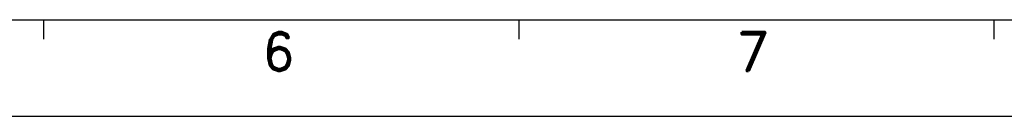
# Model space of a CAD drawing. Extents: x -31 to 1020, y 801 to 1395.
# Tile 6 of 29: x 559 to 712, y 801 to 816. Entities that reach past the tile are written whole.
import ezdxf
from ezdxf.enums import TextEntityAlignment as Align

# ---------------------------------------------------------------- set-up
doc = ezdxf.new("R2010")
doc.units = 0
doc.header["$LTSCALE"] = 23.1
doc.header["$MEASUREMENT"] = 0
doc.layers.get('0').update_dxf_attribs({"linetype": 'CONTINUOUS'})
doc.layers.add('paper', color=7, linetype='CONTINUOUS')
doc.styles.add('ARIAL', font='arial.ttf')
doc.styles.add('ROMAND', font='romand')

# ---------------------------------------------------------------- blocks, each defined once
blk = doc.blocks.new('A1')
at = {"layer": 'paper', "color": 3}
blk.add_line((15, 15), (826, 15), dxfattribs=at)
at = {"layer": 'paper', "color": 2}
for p, q in [((383.63, 15), (383.63, 12)), ((457.36, 15), (457.36, 12)), ((531.09, 15), (531.09, 12))]:
    blk.add_line(p, q, dxfattribs=at)
at = {"layer": 'paper', "color": 4}
blk.add_line((0, 0), (841, 0), dxfattribs=at)
at = {"style": 'ARIAL'}
for tag, p, height in [('TITLE', (754.05, 50.95), 8), ('V', (597.3, 37.23), 2.5), ('XXXXXXXXXX', (740.68, 27.01), 6), ('00', (812.75, 22.3), 6), ('ADP-XX', (640.78, 17), 3), ('2________2', (733.31, 17.17), 3), ("XX/XX'XX", (787.08, 17.17), 3), ('--', (579.59, 17.41), 3), ('mm', (606.88, 17.02), 3)]:
    blk.add_attdef(tag, p, '', height=height, dxfattribs=at)
at = {"layer": 'paper', "color": 1, "style": 'ROMAND'}
for s, p in [('6', (420.07, 10.04)), ('7', (493.8, 10.04))]:
    blk.add_text(s, height=6, dxfattribs=at).set_placement(p, align=Align.MIDDLE)

msp = doc.modelspace()

# ---------------------------------------------------------------- block references
msp.add_blockref('A1', (179.13, 801.01))

doc.saveas('drawing.dxf')
